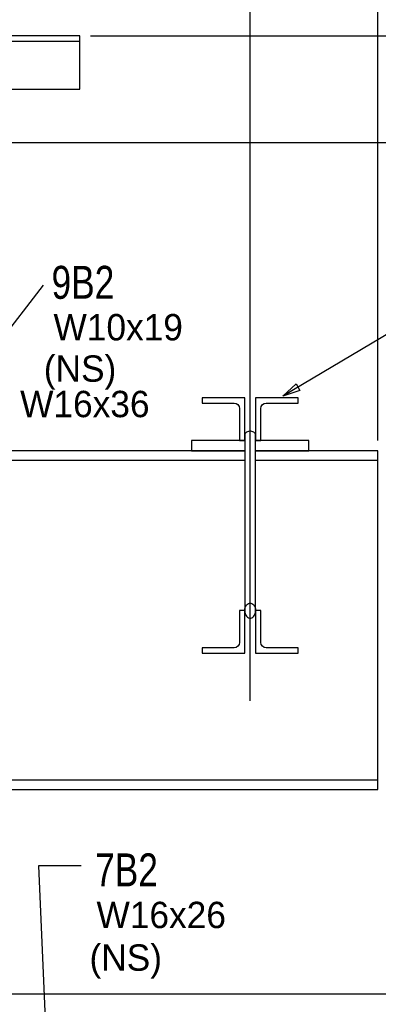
# Model space of a CAD drawing. Header units: inches. Extents: x -17.2 to 17.5, y -11.2 to 11.2.
# Tile 18 of 41: x -6.8 to -5.4, y 4.3 to 8.2. Entities that reach past the tile are written whole.
import ezdxf
from ezdxf.enums import TextEntityAlignment as Align

# ---------------------------------------------------------------- set-up
doc = ezdxf.new("R2010")
doc.units = ezdxf.units.IN
doc.header["$LTSCALE"] = 2.5
doc.header["$MEASUREMENT"] = 0
doc.layers.add('Layer_0', color=7, linetype='Continuous')

msp = doc.modelspace()

# ---------------------------------------------------------------- linework, layer by layer
at = {"color": 1, "linetype": 'Continuous'}
for p, q in [((-5.4483, 6.55), (-5.4483, 10.008)), ((-5.9483, 5.5296), (-5.9483, 9.6538)), ((-6.5733, 8.1333), (-3.5221, 8.1333)), ((-8.5837, 7.7167), (-3.5221, 7.7167)), ((-8.5837, 7.7167), (-3.5221, 7.7167)), ((-6.7584, 7.158), (-7.0903, 6.7262)), ((-5.3161, 7.0226), (-5.8202, 6.7234)), ((-5.8202, 6.7234), (-5.7685, 6.7712)), ((-5.7685, 6.7712), (-5.7534, 6.7458)), ((-5.7534, 6.7458), (-5.8202, 6.7234)), ((-5.8202, 6.7234), (-5.8202, 6.7234)), ((-6.6095, 4.8843), (-6.7762, 4.8843)), ((-6.7762, 4.8843), (-6.7244, 3.6948)), ((-8.5733, 4.3833), (-3.1679, 4.3833)), ((-8.5733, 4.3833), (-3.1679, 4.3833))]:
    msp.add_line(p, q, dxfattribs=at)
at = {"layer": 'Layer_0', "color": 2, "linetype": 'Continuous'}
for p, q in [((-6.6149, 8.1333), (-9.0733, 8.1333)), ((-9.0733, 8.1125), (-6.6149, 8.1125)), ((-6.6149, 8.1125), (-6.6149, 8.1333)), ((-6.6149, 8.1109), (-6.6149, 8.1125)), ((-6.6149, 8.1064), (-6.6149, 8.1109)), ((-6.6149, 8.0996), (-6.6149, 8.1064)), ((-6.6149, 8.0917), (-6.6149, 8.0996)), ((-6.6149, 7.925), (-6.6149, 8.0917)), ((-9.0733, 7.925), (-6.6149, 7.925)), ((-5.9691, 6.7167), (-6.1358, 6.7167)), ((-6.1358, 6.7167), (-6.1358, 6.6958)), ((-5.9691, 6.55), (-5.9691, 6.7167)), ((-5.7608, 6.7167), (-5.9274, 6.7167)), ((-5.9274, 6.7167), (-5.9274, 6.55)), ((-5.7608, 6.6958), (-5.7608, 6.7167)), ((-6.1358, 6.6958), (-6.0108, 6.6958)), ((-6.0108, 6.6958), (-6.0028, 6.6943)), ((-6.0028, 6.6943), (-5.9961, 6.6897)), ((-5.9961, 6.6897), (-5.9915, 6.683)), ((-5.9915, 6.683), (-5.9899, 6.675)), ((-5.9899, 6.675), (-5.9899, 6.55)), ((-5.9066, 6.675), (-5.905, 6.683)), ((-5.9066, 6.55), (-5.9066, 6.675)), ((-5.905, 6.683), (-5.9005, 6.6897)), ((-5.9005, 6.6897), (-5.8938, 6.6943)), ((-5.8938, 6.6943), (-5.8858, 6.6958)), ((-5.8858, 6.6958), (-5.7608, 6.6958)), ((-5.9687, 6.5739), (-5.9691, 6.5708)), ((-5.9691, 6.5708), (-5.9691, 5.8833)), ((-5.9673, 6.5768), (-5.9687, 6.5739)), ((-5.9651, 6.5795), (-5.9673, 6.5768)), ((-5.9622, 6.5818), (-5.9651, 6.5795)), ((-5.9587, 6.5836), (-5.9622, 6.5818)), ((-5.9547, 6.5848), (-5.9587, 6.5836)), ((-5.9505, 6.5855), (-5.9547, 6.5848)), ((-5.9461, 6.5855), (-5.9505, 6.5855)), ((-5.9418, 6.5848), (-5.9461, 6.5855)), ((-5.9379, 6.5836), (-5.9418, 6.5848)), ((-5.9343, 6.5818), (-5.9379, 6.5836)), ((-5.9314, 6.5795), (-5.9343, 6.5818)), ((-5.9292, 6.5768), (-5.9314, 6.5795)), ((-5.9279, 6.5739), (-5.9292, 6.5768)), ((-5.9274, 6.5708), (-5.9279, 6.5739)), ((-5.9274, 5.8833), (-5.9274, 6.5708)), ((-5.9691, 6.55), (-6.1774, 6.55)), ((-6.1774, 6.55), (-6.1774, 6.5083)), ((-5.9899, 6.55), (-5.9691, 6.55)), ((-5.9274, 6.55), (-5.9066, 6.55)), ((-5.7191, 6.55), (-5.9274, 6.55)), ((-5.7191, 6.5083), (-5.7191, 6.55)), ((-5.9691, 6.5083), (-7.1879, 6.5083)), ((-6.1774, 6.5083), (-5.9691, 6.5083)), ((-5.9274, 6.5083), (-5.7191, 6.5083)), ((-5.4483, 6.5083), (-5.9274, 6.5083)), ((-5.4483, 6.4725), (-5.4483, 6.5083)), ((-7.1879, 6.4725), (-5.9691, 6.4725)), ((-5.9274, 6.4725), (-5.4483, 6.4725)), ((-5.4483, 6.4681), (-5.4483, 6.4725)), ((-5.4483, 6.4555), (-5.4483, 6.4681)), ((-5.4483, 6.4368), (-5.4483, 6.4555)), ((-5.4483, 6.4146), (-5.4483, 6.4368)), ((-5.4483, 6.2583), (-5.4483, 6.4146)), ((-5.4483, 6.0083), (-5.4483, 6.2583)), ((-5.4483, 5.8), (-5.4483, 6.0083)), ((-5.9673, 5.8953), (-5.9651, 5.9007)), ((-5.9651, 5.9007), (-5.9622, 5.9052)), ((-5.9622, 5.9052), (-5.9587, 5.9089)), ((-5.9587, 5.9089), (-5.9547, 5.9114)), ((-5.9547, 5.9114), (-5.9505, 5.9126)), ((-5.9505, 5.9126), (-5.9461, 5.9126)), ((-5.9461, 5.9126), (-5.9418, 5.9114)), ((-5.9418, 5.9114), (-5.9379, 5.9089)), ((-5.9379, 5.9089), (-5.9343, 5.9052)), ((-5.9343, 5.9052), (-5.9314, 5.9007)), ((-5.9314, 5.9007), (-5.9292, 5.8953)), ((-5.9691, 5.8833), (-5.9899, 5.8833)), ((-5.9899, 5.8833), (-5.9899, 5.7583)), ((-5.9691, 5.8833), (-5.9687, 5.8895)), ((-5.9691, 5.7167), (-5.9691, 5.8833)), ((-5.9691, 5.8833), (-5.9687, 5.8772)), ((-5.9687, 5.8895), (-5.9673, 5.8953)), ((-5.9687, 5.8772), (-5.9673, 5.8714)), ((-5.9673, 5.8714), (-5.9651, 5.866)), ((-5.9651, 5.866), (-5.9622, 5.8614)), ((-5.9622, 5.8614), (-5.9587, 5.8578)), ((-5.9379, 5.8578), (-5.9343, 5.8614)), ((-5.9343, 5.8614), (-5.9314, 5.866)), ((-5.9314, 5.866), (-5.9292, 5.8714)), ((-5.9292, 5.8953), (-5.9279, 5.8895)), ((-5.9292, 5.8714), (-5.9279, 5.8772)), ((-5.9279, 5.8895), (-5.9274, 5.8833)), ((-5.9279, 5.8772), (-5.9274, 5.8833)), ((-5.9066, 5.8833), (-5.9274, 5.8833)), ((-5.9274, 5.8833), (-5.9274, 5.7167)), ((-5.9066, 5.7583), (-5.9066, 5.8833)), ((-5.9587, 5.8578), (-5.9547, 5.8553)), ((-5.9547, 5.8553), (-5.9505, 5.854)), ((-5.9505, 5.854), (-5.9461, 5.854)), ((-5.9461, 5.854), (-5.9418, 5.8553)), ((-5.9418, 5.8553), (-5.9379, 5.8578)), ((-5.4483, 5.7583), (-5.4483, 5.8)), ((-5.9915, 5.7504), (-5.9961, 5.7436)), ((-5.9899, 5.7583), (-5.9915, 5.7504)), ((-5.905, 5.7504), (-5.9066, 5.7583)), ((-5.9005, 5.7436), (-5.905, 5.7504)), ((-5.4483, 5.4597), (-5.4483, 5.7583)), ((-6.0108, 5.7375), (-6.1358, 5.7375)), ((-6.1358, 5.7375), (-6.1358, 5.7167)), ((-6.1358, 5.7167), (-5.9691, 5.7167)), ((-6.0028, 5.7391), (-6.0108, 5.7375)), ((-5.9961, 5.7436), (-6.0028, 5.7391)), ((-5.9274, 5.7167), (-5.7608, 5.7167)), ((-5.8938, 5.7391), (-5.9005, 5.7436)), ((-5.8858, 5.7375), (-5.8938, 5.7391)), ((-5.7608, 5.7375), (-5.8858, 5.7375)), ((-5.7608, 5.7167), (-5.7608, 5.7375)), ((-5.4483, 5.2771), (-5.4483, 5.4597)), ((-5.4483, 5.2549), (-5.4483, 5.2771)), ((-5.4483, 5.2361), (-5.4483, 5.2549)), ((-5.4483, 5.2192), (-8.6254, 5.2192)), ((-5.4483, 5.2236), (-5.4483, 5.2361)), ((-5.4483, 5.2192), (-5.4483, 5.2236)), ((-5.4483, 5.1833), (-5.4483, 5.2192)), ((-8.6254, 5.1833), (-5.4483, 5.1833))]:
    msp.add_line(p, q, dxfattribs=at)

# ---------------------------------------------------------------- texts
at = {"color": 1, "linetype": 'Continuous'}
for p in [(-6.7557, 6.7794), (-6.5769, 4.4731)]:
    msp.add_text('(NS)', height=0.10322, dxfattribs=at).set_placement(p)
at = {"layer": 'Layer_0', "color": 2, "linetype": 'Continuous', "width": 0.8}
for s, p in [('9B2', (-6.7254, 7.1042)), ('7B2', (-6.5548, 4.8035))]:
    msp.add_text(s, height=0.12902, dxfattribs=at).set_placement(p)
at = {"layer": 'Layer_0', "color": 1, "linetype": 'Continuous'}
for s, p in [('W10x19', (-6.7177, 6.9414)), ('W16x26', (-6.5494, 4.64))]:
    msp.add_text(s, height=0.10322, dxfattribs=at).set_placement(p)
msp.add_text('W16x36', height=0.10322, dxfattribs=at).set_placement((-6.5951, 6.7439), align=Align.TOP_CENTER)

doc.saveas('drawing.dxf')
